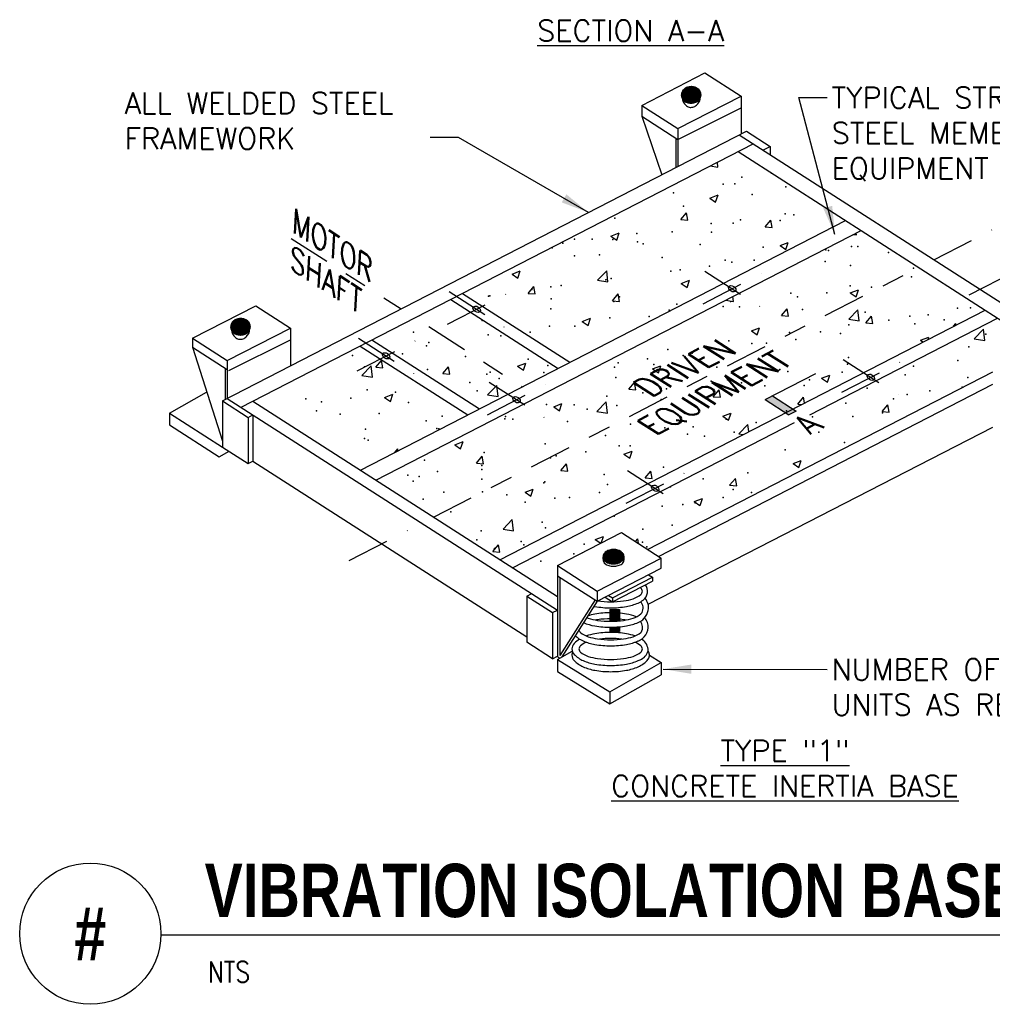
# Model space of a CAD drawing. Header units: inches. Extents: x 0.69 to 7.65, y 0.19 to 9.23.
# Tile 1 of 4: x 0.69 to 4.99, y 0.19 to 4.54. Entities that reach past the tile are written whole.
import ezdxf
from ezdxf.enums import TextEntityAlignment as Align

# ---------------------------------------------------------------- set-up
doc = ezdxf.new("R2010")
doc.units = ezdxf.units.IN
doc.header["$MEASUREMENT"] = 0
doc.header["$PDSIZE"] = -1
doc.linetypes.add('CENTER2', pattern=[1.125, 0.75, -0.125, 0.125, -0.125])
for name, color, linetype in [('M-DETL-HEVY', 5, 'Continuous'), ('M-DETL-MEDM', 4, 'Continuous'), ('M-DETL-PATT', 8, 'Continuous'), ('M-DETL-TEXT', 2, 'Continuous'), ('M-DETL-THIN', 2, 'Continuous'), ('M-DETL-XTHN', 1, 'Continuous')]:
    doc.layers.add(name, color=color, linetype=linetype)
doc.styles.add('BOLD', font='bold.shx', dxfattribs={"width": 0.9})
doc.styles.add('Romans', font='romans.shx')
doc.dimstyles.new('VA-Dims', dxfattribs={"dimtxt": 0.09375, "dimasz": 0.09375, "dimexe": 0.09375, "dimexo": 0.03125, "dimgap": 0.02, "dimtad": 1, "dimdec": 5, "dimzin": 0, "dimdsep": 46, "dimlunit": 4, "dimtxsty": 'Romans', "dimblk": 'ARCHTICK', "dimcen": 0.09375, "dimclrd": 256, "dimclre": 256, "dimclrt": 256, "dimadec": 0, "dimazin": 0, "dimtfac": 1, "dimtdec": 5, "dimtofl": 0, "dimtmove": 0, "dimatfit": 3, "dimfxl": 1, "dimfrac": 2, "dimtolj": 1, "dimtzin": 0, "dimlwd": -1, "dimlwe": -1, "dimarcsym": 0})

# ---------------------------------------------------------------- blocks, each defined once
blk = doc.blocks.new('_ArchTick')
at = {"color": 0, "linetype": 'ByBlock', "const_width": 0.15}
blk.add_lwpolyline([(-0.5, -0.5), (0.5, 0.5)], dxfattribs=at)

msp = doc.modelspace()

# ---------------------------------------------------------------- linework, layer by layer
at = {"layer": 'M-DETL-HEVY'}
for p, q in [((1.585, 2.8575), (3.9042, 4.0505)), ((3.8721, 4.034), (5.1467, 3.2169)), ((3.9042, 4.0505), (4.0088, 3.9835)), ((1.6681, 2.829), (3.9337, 3.9945)), ((3.9767, 3.9669), (4.0088, 3.9835)), ((4.0088, 3.9835), (4.0088, 3.9463)), ((3.8672, 3.9603), (5.0802, 3.1827)), ((2.1955, 2.5507), (4.3429, 3.6553)), ((2.2641, 2.5067), (4.4115, 3.6114)), ((2.6477, 3.3329), (3.1233, 3.028)), ((2.596, 3.3063), (3.0716, 3.0014)), ((2.8131, 2.1548), (4.9605, 3.2594)), ((4.1849, 2.796), (5.0163, 3.2237)), ((2.1952, 3.1002), (2.6708, 2.7952)), ((2.2469, 3.1268), (2.7225, 2.8218)), ((3.4668, 2.2004), (4.995, 2.9865)), ((3.5149, 2.1695), (4.995, 2.9309)), ((1.585, 2.8575), (1.6988, 2.7846)), ((1.5851, 2.8575), (1.5851, 2.6533)), ((1.6065, 2.8685), (3.0679, 1.9317)), ((1.7198, 2.8556), (3.0679, 1.9914)), ((1.6988, 2.7846), (1.7202, 2.7957)), ((1.7202, 2.7957), (1.7202, 2.5914)), ((1.6988, 2.7846), (1.6988, 2.5804)), ((2.8689, 2.119), (4.1178, 2.7615)), ((3.4697, 1.9582), (4.995, 2.7408)), ((1.5851, 2.6533), (1.6988, 2.5804)), ((1.6988, 2.5804), (1.7202, 2.5914)), ((1.7202, 2.5914), (2.9327, 1.8141)), ((2.9327, 1.9936), (2.9542, 2.0046)), ((2.9327, 1.9936), (2.9327, 1.7893)), ((2.9327, 1.9936), (3.0464, 1.9207)), ((3.0464, 1.9207), (3.0679, 1.9317)), ((3.0464, 1.9207), (3.0464, 1.7165)), ((3.0464, 1.7165), (2.9327, 1.7893)), ((3.0464, 1.7165), (3.0679, 1.7275))]:
    msp.add_line(p, q, dxfattribs=at)
at = {"layer": 'M-DETL-MEDM'}
for p, q in [((3.4406, 4.1649), (3.7199, 4.3087)), ((3.7199, 4.3087), (3.8806, 4.2057)), ((3.6012, 4.062), (3.8806, 4.2057)), ((3.8806, 4.2057), (3.8806, 4.0384)), ((3.4406, 4.1649), (3.6012, 4.062)), ((3.4406, 4.1649), (3.4406, 4.1172)), ((3.6012, 4.0142), (3.8806, 4.1542)), ((3.4406, 4.1172), (3.6012, 4.0142)), ((3.4406, 4.1172), (3.5292, 3.8576)), ((3.6012, 4.062), (3.6012, 3.8947)), ((3.5917, 4.0203), (3.5917, 3.8898)), ((1.453, 3.1342), (1.7324, 3.2779)), ((1.7324, 3.2779), (1.8858, 3.1795)), ((1.6065, 3.0358), (1.8858, 3.1795)), ((1.8858, 3.1795), (1.8858, 3.0123)), ((1.453, 3.1342), (1.453, 3.0947)), ((1.453, 3.1342), (1.6065, 3.0358)), ((1.453, 3.0947), (1.6065, 2.9964)), ((1.453, 3.0947), (1.5851, 2.6793)), ((1.6137, 2.9917), (1.8858, 3.1281)), ((1.6065, 3.0358), (1.6065, 2.8685)), ((1.5969, 3.0025), (1.5969, 2.8636)), ((1.3506, 2.8036), (1.5142, 2.8967)), ((1.3506, 2.8036), (1.3506, 2.751)), ((1.3506, 2.8036), (1.5851, 2.6533)), ((1.3506, 2.751), (1.5708, 2.6098)), ((1.5708, 2.6098), (1.6143, 2.6345)), ((3.0679, 2.1285), (3.3513, 2.2744)), ((3.3513, 2.2744), (3.5266, 2.162)), ((3.2431, 2.0162), (3.5266, 2.162)), ((3.5266, 2.1167), (3.5266, 2.162)), ((3.0679, 2.1285), (3.0679, 1.7664)), ((3.0679, 2.1285), (3.2431, 2.0162)), ((3.2431, 1.9709), (3.5266, 2.1167)), ((3.0679, 2.0832), (3.2431, 1.9709)), ((3.0783, 2.0765), (3.0783, 1.7305)), ((3.3108, 1.9858), (3.4883, 2.0771)), ((3.3108, 1.9688), (3.4883, 2.0601)), ((3.471, 2.0882), (3.4883, 2.0771)), ((3.4883, 2.0771), (3.4883, 2.0601)), ((3.2431, 2.0162), (3.2431, 1.9709)), ((3.2343, 1.9765), (3.0783, 1.7305)), ((3.2431, 1.9709), (3.0871, 1.7249)), ((3.2788, 1.9893), (3.3108, 1.9688)), ((3.2935, 1.9968), (3.3108, 1.9858)), ((3.3108, 1.9858), (3.3108, 1.9688)), ((3.0679, 1.9317), (3.0679, 1.7305)), ((3.3003, 1.9346), (3.3419, 1.9346)), ((3.3003, 1.9346), (3.3003, 1.8824)), ((3.3419, 1.9346), (3.3419, 1.8842)), ((3.3003, 1.8555), (3.3003, 1.8366)), ((3.3003, 1.8366), (3.3419, 1.8366)), ((3.3419, 1.8574), (3.3419, 1.8366)), ((3.0679, 1.7136), (3.133, 1.7507)), ((3.0679, 1.7136), (3.2999, 1.5704)), ((3.0679, 1.7136), (3.0679, 1.6602)), ((3.2999, 1.5704), (3.5266, 1.6994)), ((3.475, 1.7324), (3.5266, 1.6994)), ((3.5266, 1.6994), (3.5266, 1.6456)), ((3.0679, 1.6602), (3.2999, 1.5167)), ((3.2999, 1.5167), (3.5266, 1.6456)), ((3.2999, 1.5704), (3.2999, 1.5167))]:
    msp.add_line(p, q, dxfattribs=at)
for points in [[(3.6201, 4.1956, 0.003361), (3.6203, 4.1947), (3.6203, 4.1947, 0.041542), (3.623, 4.1848), (3.623, 4.1848, 0.045222), (3.6272, 4.1759), (3.6272, 4.1759, 0.050008), (3.6327, 4.1683), (3.6327, 4.1683, 0.055411), (3.6393, 4.1624), (3.6393, 4.1624, 0.060392), (3.6467, 4.1583), (3.6467, 4.1583, 0.063471), (3.6547, 4.1562)], [(3.6547, 4.1562, 0.063471), (3.663, 4.1563), (3.663, 4.1563, 0.060392), (3.6713, 4.1584), (3.6713, 4.1584, 0.055411), (3.6791, 4.1625), (3.6791, 4.1625, 0.050008), (3.6863, 4.1685), (3.6863, 4.1685, 0.045222), (3.6925, 4.1761), (3.6925, 4.1761, 0.041542), (3.6976, 4.1851), (3.6976, 4.1851, 0.034418), (3.6999, 4.1968), (3.6999, 4.1968, 0.000932), (3.7, 4.1971)], [(1.6254, 3.1694, 0.003361), (1.6255, 3.1685), (1.6255, 3.1685, 0.041542), (1.6282, 3.1586), (1.6282, 3.1586, 0.045222), (1.6324, 3.1497), (1.6324, 3.1497, 0.050008), (1.6379, 3.1422), (1.6379, 3.1422, 0.055411), (1.6445, 3.1362), (1.6445, 3.1362, 0.060392), (1.6519, 3.1322), (1.6519, 3.1322, 0.063471), (1.66, 3.1301)], [(1.66, 3.1301, 0.063471), (1.6683, 3.1301), (1.6683, 3.1301, 0.060392), (1.6765, 3.1323), (1.6765, 3.1323, 0.055411), (1.6843, 3.1364), (1.6843, 3.1364, 0.050008), (1.6915, 3.1424), (1.6915, 3.1424, 0.045222), (1.6977, 3.15), (1.6977, 3.15, 0.041542), (1.7028, 3.1589), (1.7028, 3.1589, 0.034418), (1.7051, 3.1707), (1.7051, 3.1707, 0.000932), (1.7052, 3.171)], [(3.2833, 2.1331, 0.011098), (3.2856, 2.1319), (3.2856, 2.1319, 0.038467), (3.2951, 2.1284), (3.2951, 2.1284, 0.035572), (3.3052, 2.1263), (3.3052, 2.1263, 0.034179), (3.3157, 2.1256), (3.3157, 2.1256, 0.034179), (3.3261, 2.1263), (3.3261, 2.1263, 0.035572), (3.3363, 2.1284), (3.3363, 2.1284, 0.038467), (3.3457, 2.1319), (3.3457, 2.1319, 0.043041), (3.3543, 2.1368), (3.3543, 2.1368, 0.012316), (3.3562, 2.1382)], [(3.246, 1.9724, 0.033847), (3.3033, 1.9685), (3.3033, 1.9685, 0.033956), (3.3609, 1.9724), (3.3609, 1.9724, 0.045733), (3.4026, 1.9821), (3.4026, 1.9821, 0.088698), (3.4369, 2.0006), (3.4369, 2.0006, 0.228442), (3.4437, 2.0148), (3.4437, 2.0148, 0.228442), (3.4369, 2.029), (3.4369, 2.029, 0.010245), (3.4333, 2.0318)], [(3.2289, 1.9486, 0.004945), (3.2335, 1.9477), (3.2335, 1.9477, 0.043759), (3.3033, 1.9416), (3.3033, 1.9416, 0.043759), (3.3732, 1.9477), (3.3732, 1.9477, 0.057151), (3.4247, 1.963), (3.4247, 1.963, 0.052267), (3.4475, 1.9757)], [(3.1972, 1.8985, 0.016613), (3.2041, 1.896), (3.2041, 1.896, 0.045733), (3.2458, 1.8863), (3.2458, 1.8863, 0.033956), (3.3033, 1.8824), (3.3033, 1.8824, 0.033956), (3.3609, 1.8863), (3.3609, 1.8863, 0.045733), (3.4026, 1.896), (3.4026, 1.896, 0.088698), (3.4369, 1.9145), (3.4369, 1.9145, 0.120338), (3.4422, 1.9213)], [(3.4168, 1.9018, 0.048102), (3.3732, 1.9139), (3.3732, 1.9139, 0.043759), (3.3033, 1.92), (3.3033, 1.92, 0.043759), (3.2335, 1.9139), (3.2335, 1.9139, 0.034481), (3.202, 1.9061)], [(3.1832, 1.8764, 0.055776), (3.2335, 1.8616), (3.2335, 1.8616, 0.043759), (3.3033, 1.8555), (3.3033, 1.8555, 0.043759), (3.3732, 1.8616), (3.3732, 1.8616, 0.057151), (3.4247, 1.8769), (3.4247, 1.8769, 0.028402), (3.4374, 1.8832)], [(3.37, 1.8878, 0.009853), (3.3609, 1.8892), (3.3609, 1.8892, 0.033956), (3.3033, 1.8931), (3.3033, 1.8931, 0.033956), (3.2458, 1.8892), (3.2458, 1.8892, 0.009853), (3.2367, 1.8878)], [(3.1631, 1.8448, 0.198837), (3.1698, 1.8326), (3.1698, 1.8326, 0.088698), (3.2041, 1.8141), (3.2041, 1.8141, 0.045733), (3.2458, 1.8044), (3.2458, 1.8044, 0.033956), (3.3033, 1.8005), (3.3033, 1.8005, 0.033956), (3.3609, 1.8044), (3.3609, 1.8044, 0.045733), (3.4026, 1.8141), (3.4026, 1.8141, 0.088698), (3.4369, 1.8326), (3.4369, 1.8326, 0.045441), (3.4393, 1.8349)], [(3.4107, 1.8171, 0.041166), (3.3732, 1.8269), (3.3732, 1.8269, 0.043759), (3.3033, 1.8331), (3.3033, 1.8331, 0.043759), (3.2335, 1.8269), (3.2335, 1.8269, 0.041166), (3.196, 1.8171)], [(3.1659, 1.8033, 0.062994), (3.1414, 1.7838), (3.1414, 1.7838, 0.195067), (3.1317, 1.7598), (3.1317, 1.7598, 0.195067), (3.1414, 1.7359), (3.1414, 1.7359, 0.099558), (3.182, 1.7081), (3.182, 1.7081, 0.057151), (3.2335, 1.6927), (3.2335, 1.6927, 0.043759), (3.3033, 1.6866), (3.3033, 1.6866, 0.043759), (3.3732, 1.6927), (3.3732, 1.6927, 0.057151), (3.4247, 1.7081), (3.4247, 1.7081, 0.019105), (3.4333, 1.7121)], [(3.1462, 1.8182, 0.085973), (3.182, 1.795), (3.182, 1.795, 0.057151), (3.2335, 1.7797), (3.2335, 1.7797, 0.043759), (3.3033, 1.7736), (3.3033, 1.7736, 0.043759), (3.3732, 1.7797), (3.3732, 1.7797, 0.057151), (3.4247, 1.795), (3.4247, 1.795, 0.025222), (3.436, 1.8005)], [(3.196, 1.7896, 0.069089), (3.1698, 1.7741), (3.1698, 1.7741, 0.228442), (3.163, 1.7598)], [(3.163, 1.7598, 0.228442), (3.1698, 1.7456), (3.1698, 1.7456, 0.088698), (3.2041, 1.7271), (3.2041, 1.7271, 0.045733), (3.2458, 1.7174), (3.2458, 1.7174, 0.033956), (3.3033, 1.7135), (3.3033, 1.7135, 0.033956), (3.3609, 1.7174), (3.3609, 1.7174, 0.045733), (3.4026, 1.7271), (3.4026, 1.7271, 0.088698), (3.4369, 1.7456), (3.4369, 1.7456, 0.228442), (3.4437, 1.7598), (3.4437, 1.7598, 0.228442), (3.4369, 1.7741), (3.4369, 1.7741, 0.069089), (3.4107, 1.7896)], [(3.3522, 1.8033, 0.028819), (3.3033, 1.8061), (3.3033, 1.8061, 0.028819), (3.2545, 1.8033)], [(3.1346, 1.7461, 0.103027), (3.1317, 1.7324), (3.1317, 1.7324, 0.195067), (3.1414, 1.7085), (3.1414, 1.7085, 0.099558), (3.182, 1.6806), (3.182, 1.6806, 0.057151), (3.2335, 1.6653), (3.2335, 1.6653, 0.043759), (3.3033, 1.6592), (3.3033, 1.6592, 0.043759), (3.3732, 1.6653), (3.3732, 1.6653, 0.057151), (3.4247, 1.6806), (3.4247, 1.6806, 0.099558), (3.4653, 1.7085), (3.4653, 1.7085, 0.356195), (3.469, 1.7518)]]:
    msp.add_lwpolyline(points, format="xyb", dxfattribs=at)
for centre, radius, start, end in [((3.3027, 2.1618), 0.0347, 160.6723, 235.964), ((3.3274, 2.1607), 0.0366, 322.1007, 26.532), ((3.4165, 2.015), 0.05, 308.1958, 35.5828), ((3.407, 1.9403), 0.04, 331.7209, 44.4214), ((3.3772, 1.9247), 0.0984, 20.079, 37.0325), ((3.3948, 1.947), 0.0767, 303.7626, 1.5941), ((3.4007, 1.9404), 0.0713, 6.9914, 14.6706), ((3.4032, 1.8581), 0.0662, 296.3056, 16.6603), ((3.4054, 1.8551), 0.0394, 329.0899, 42.3033), ((3.3763, 1.8381), 0.0984, 23.3116, 37.7518), ((3.3757, 1.6968), 0.1248, 56.3556, 58.5696), ((3.4085, 1.7524), 0.0605, 358.9958, 53.0669), ((3.4147, 1.7649), 0.056, 289.4375, 345.9187), ((3.4406, 1.7324), 0.0343, 0, 23.529), ((3.0783, 1.7305), 0.0104, 180, 327.6132)]:
    msp.add_arc(centre, radius, start, end, dxfattribs=at)
for p in [(3.3014, 1.9314), (3.3014, 1.9248), (3.3014, 1.9183), (3.303, 1.9281), (3.303, 1.9216), (3.3046, 1.9314), (3.3046, 1.9248), (3.3046, 1.9183), (3.3063, 1.9281), (3.3063, 1.9216), (3.3079, 1.9314), (3.3079, 1.9248), (3.3079, 1.9183), (3.3095, 1.9281), (3.3095, 1.9216), (3.3111, 1.9314), (3.3111, 1.9248), (3.3111, 1.9183), (3.3128, 1.9281), (3.3128, 1.9216), (3.3144, 1.9314), (3.3144, 1.9248), (3.3144, 1.9183), (3.316, 1.9281), (3.316, 1.9216), (3.3176, 1.9314), (3.3176, 1.9248), (3.3176, 1.9183), (3.3193, 1.9281), (3.3193, 1.9216), (3.3209, 1.9314), (3.3209, 1.9248), (3.3209, 1.9183), (3.3225, 1.9281), (3.3225, 1.9216), (3.3242, 1.9314), (3.3242, 1.9248), (3.3242, 1.9183), (3.3258, 1.9281), (3.3258, 1.9216), (3.3274, 1.9314), (3.3274, 1.9248), (3.3274, 1.9183), (3.329, 1.9281), (3.329, 1.9216), (3.3307, 1.9314), (3.3307, 1.9248), (3.3307, 1.9183), (3.3323, 1.9281), (3.3323, 1.9216), (3.3339, 1.9314), (3.3339, 1.9248), (3.3339, 1.9183), (3.3355, 1.9281), (3.3355, 1.9216), (3.3372, 1.9314), (3.3372, 1.9248), (3.3372, 1.9183), (3.3388, 1.9281), (3.3388, 1.9216), (3.3404, 1.9314), (3.3404, 1.9248), (3.3014, 1.9118), (3.3014, 1.9053), (3.3014, 1.8988), (3.3014, 1.8923), (3.3014, 1.8858), (3.303, 1.9151), (3.303, 1.9086), (3.303, 1.9021), (3.303, 1.8955), (3.303, 1.889), (3.3046, 1.9118), (3.3046, 1.9053), (3.3046, 1.8988), (3.3046, 1.8923), (3.3046, 1.8858), (3.3063, 1.9151), (3.3063, 1.9086), (3.3063, 1.9021), (3.3063, 1.8955), (3.3063, 1.889), (3.3079, 1.9118), (3.3079, 1.9053), (3.3079, 1.8988), (3.3079, 1.8923), (3.3079, 1.8858), (3.3095, 1.9151), (3.3095, 1.9086), (3.3095, 1.9021), (3.3095, 1.8955), (3.3095, 1.889), (3.3111, 1.9118), (3.3111, 1.9053), (3.3111, 1.8988), (3.3111, 1.8923), (3.3111, 1.8858), (3.3128, 1.9151), (3.3128, 1.9086), (3.3128, 1.9021), (3.3128, 1.8955), (3.3128, 1.889), (3.3144, 1.9118), (3.3144, 1.9053), (3.3144, 1.8988), (3.3144, 1.8923), (3.3144, 1.8858), (3.316, 1.9151), (3.316, 1.9086), (3.316, 1.9021), (3.316, 1.8955), (3.316, 1.889), (3.3176, 1.9118), (3.3176, 1.9053), (3.3176, 1.8988), (3.3176, 1.8923), (3.3176, 1.8858), (3.3193, 1.9151), (3.3193, 1.9086), (3.3193, 1.9021), (3.3193, 1.8955), (3.3193, 1.889), (3.3209, 1.9118), (3.3209, 1.9053), (3.3209, 1.8988), (3.3209, 1.8923), (3.3209, 1.8858), (3.3225, 1.9151), (3.3225, 1.9086), (3.3225, 1.9021), (3.3225, 1.8955), (3.3225, 1.889), (3.3242, 1.9118), (3.3242, 1.9053), (3.3242, 1.8988), (3.3242, 1.8923), (3.3242, 1.8858), (3.3258, 1.9151), (3.3258, 1.9086), (3.3258, 1.9021), (3.3258, 1.8955), (3.3258, 1.889), (3.3274, 1.9118), (3.3274, 1.9053), (3.3274, 1.8988), (3.3274, 1.8923), (3.3274, 1.8858), (3.329, 1.9151), (3.329, 1.9086), (3.329, 1.9021), (3.329, 1.8955), (3.329, 1.889), (3.3307, 1.9118), (3.3307, 1.9053), (3.3307, 1.8988), (3.3307, 1.8923), (3.3307, 1.8858), (3.3323, 1.9151), (3.3323, 1.9086), (3.3323, 1.9021), (3.3323, 1.8955), (3.3323, 1.889), (3.3339, 1.9118), (3.3339, 1.9053), (3.3339, 1.8988), (3.3339, 1.8923), (3.3339, 1.8858), (3.3355, 1.9151), (3.3355, 1.9086), (3.3355, 1.9021), (3.3355, 1.8955), (3.3355, 1.889), (3.3372, 1.9118), (3.3372, 1.9053), (3.3372, 1.8988), (3.3372, 1.8923), (3.3372, 1.8858), (3.3388, 1.9151), (3.3388, 1.9086), (3.3388, 1.9021), (3.3388, 1.8955), (3.3388, 1.889), (3.3404, 1.9118), (3.3404, 1.9053), (3.3404, 1.8988), (3.3404, 1.8923), (3.3404, 1.8858), (3.3014, 1.8532), (3.3014, 1.8467), (3.3014, 1.8402), (3.303, 1.85), (3.303, 1.8435), (3.303, 1.837), (3.3046, 1.8532), (3.3046, 1.8467), (3.3046, 1.8402), (3.3063, 1.85), (3.3063, 1.8435), (3.3063, 1.837), (3.3079, 1.8532), (3.3079, 1.8467), (3.3079, 1.8402), (3.3095, 1.85), (3.3095, 1.8435), (3.3095, 1.837), (3.3111, 1.8532), (3.3111, 1.8467), (3.3111, 1.8402), (3.3128, 1.85), (3.3128, 1.8435), (3.3128, 1.837), (3.3144, 1.8532), (3.3144, 1.8467), (3.3144, 1.8402), (3.316, 1.85), (3.316, 1.8435), (3.316, 1.837), (3.3176, 1.8532), (3.3176, 1.8467), (3.3176, 1.8402), (3.3193, 1.85), (3.3193, 1.8435), (3.3193, 1.837), (3.3209, 1.8532), (3.3209, 1.8467), (3.3209, 1.8402), (3.3225, 1.85), (3.3225, 1.8435), (3.3225, 1.837), (3.3242, 1.8532), (3.3242, 1.8467), (3.3242, 1.8402), (3.3258, 1.85), (3.3258, 1.8435), (3.3258, 1.837), (3.3274, 1.8532), (3.3274, 1.8467), (3.3274, 1.8402), (3.329, 1.85), (3.329, 1.8435), (3.329, 1.837), (3.3307, 1.8532), (3.3307, 1.8467), (3.3307, 1.8402), (3.3323, 1.8565), (3.3323, 1.85), (3.3323, 1.8435), (3.3323, 1.837), (3.3339, 1.8532), (3.3339, 1.8467), (3.3339, 1.8402), (3.3355, 1.8565), (3.3355, 1.85), (3.3355, 1.8435), (3.3355, 1.837), (3.3372, 1.8532), (3.3372, 1.8467), (3.3372, 1.8402), (3.3388, 1.8565), (3.3388, 1.85), (3.3388, 1.8435), (3.3388, 1.837), (3.3404, 1.8532), (3.3404, 1.8467), (3.3404, 1.8402)]:
    msp.add_point(p, dxfattribs=at)
at = {"layer": 'M-DETL-PATT'}
for p, q in [((3.7436, 3.8967), (3.7783, 3.8913)), ((3.7783, 3.8913), (3.7758, 3.9132)), ((3.7421, 3.7545), (3.7786, 3.7685)), ((3.7421, 3.7545), (3.768, 3.737)), ((3.7681, 3.737), (3.7786, 3.7685)), ((3.6133, 3.6596), (3.6384, 3.6895)), ((3.6133, 3.6596), (3.6444, 3.6568)), ((3.6444, 3.6568), (3.6384, 3.6895)), ((3.9868, 3.6269), (4.012, 3.6568)), ((3.9868, 3.6269), (4.018, 3.6242)), ((4.018, 3.6241), (4.012, 3.6568)), ((3.3045, 3.5865), (3.341, 3.6005)), ((3.3045, 3.5865), (3.3304, 3.5691)), ((3.3304, 3.569), (3.341, 3.6005)), ((4.3756, 3.5929), (4.3915, 3.5915)), ((4.3916, 3.5914), (4.3899, 3.6003)), ((4.053, 3.5448), (4.0895, 3.5588)), ((4.053, 3.5448), (4.0789, 3.5273)), ((4.0789, 3.5273), (4.0895, 3.5588)), ((2.8669, 3.4185), (2.9034, 3.4325)), ((2.8669, 3.4185), (2.8928, 3.4011)), ((2.8928, 3.401), (2.9034, 3.4325)), ((3.2452, 3.3911), (3.2858, 3.4334)), ((3.2915, 3.3839), (3.2858, 3.4334)), ((2.9384, 3.3332), (2.9635, 3.3631)), ((2.9695, 3.3304), (2.9635, 3.3631)), ((3.2452, 3.3911), (3.2915, 3.3839)), ((3.6154, 3.3768), (3.6519, 3.3908)), ((3.6154, 3.3768), (3.6413, 3.3594)), ((3.6413, 3.3593), (3.6519, 3.3908)), ((2.9384, 3.3332), (2.9695, 3.3304)), ((3.312, 3.3005), (3.3371, 3.3304)), ((3.3431, 3.2977), (3.3371, 3.3304)), ((3.8474, 3.2977), (3.8448, 3.3198)), ((4.3639, 3.3351), (4.4004, 3.3491)), ((4.3639, 3.3351), (4.3898, 3.3176)), ((4.3898, 3.3176), (4.4004, 3.3491)), ((3.312, 3.3005), (3.3431, 3.2978)), ((3.8124, 3.3032), (3.8474, 3.2977)), ((2.4545, 3.2336), (2.4552, 3.2331)), ((2.4552, 3.2331), (2.4556, 3.2341)), ((4.0591, 3.2351), (4.0842, 3.265)), ((4.0591, 3.2351), (4.0902, 3.2324)), ((4.0903, 3.2324), (4.0842, 3.265)), ((4.3569, 3.2187), (4.3975, 3.261)), ((4.4032, 3.2115), (4.3975, 3.261)), ((4.4327, 3.2024), (4.4578, 3.2324)), ((4.4638, 3.1997), (4.4578, 3.2323)), ((3.1778, 3.2089), (3.2143, 3.2228)), ((3.1778, 3.2089), (3.2037, 3.1914)), ((3.2037, 3.1913), (3.2143, 3.2228)), ((3.9263, 3.1671), (3.9628, 3.1811)), ((3.9522, 3.1496), (3.9628, 3.1811)), ((4.3569, 3.2187), (4.4032, 3.2115)), ((4.4327, 3.2024), (4.4638, 3.1997)), ((4.8215, 3.1879), (4.8314, 3.1997)), ((4.8325, 3.1936), (4.8314, 3.1996)), ((3.9263, 3.1671), (3.9522, 3.1497)), ((4.6748, 3.1254), (4.7113, 3.1394)), ((4.708, 3.1295), (4.7113, 3.1394)), ((4.9128, 3.1325), (4.9533, 3.1748)), ((4.9591, 3.1253), (4.9533, 3.1747)), ((4.6748, 3.1254), (4.6857, 3.1181)), ((4.9128, 3.1325), (4.9591, 3.1253)), ((2.2025, 2.97), (2.2431, 3.0123)), ((2.2489, 2.9628), (2.2431, 3.0122)), ((2.2635, 3.0068), (2.2886, 3.0367)), ((2.2635, 3.0068), (2.2946, 3.004)), ((2.2947, 3.004), (2.2886, 3.0367)), ((2.56, 2.9789), (2.5851, 3.0088)), ((2.5911, 2.9761), (2.5851, 3.0088)), ((2.8912, 3.0104), (2.9277, 3.0244)), ((2.8912, 3.0104), (2.9171, 2.9929)), ((2.9171, 2.9929), (2.9277, 3.0243)), ((3.4887, 2.9992), (3.5251, 3.0132)), ((3.5146, 2.9816), (3.5252, 3.0131)), ((2.2025, 2.97), (2.2489, 2.9628)), ((2.56, 2.9789), (2.5911, 2.9762)), ((3.4887, 2.9992), (3.5146, 2.9817)), ((4.2372, 2.9574), (4.2736, 2.9714)), ((4.2631, 2.9399), (4.2737, 2.9714)), ((2.7584, 2.8838), (2.799, 2.926)), ((2.8047, 2.8766), (2.799, 2.926)), ((3.3842, 2.9087), (3.4093, 2.9386)), ((3.4154, 2.906), (3.4094, 2.9386)), ((4.2372, 2.9574), (4.2631, 2.94)), ((2.3026, 2.8729), (2.339, 2.8869)), ((2.3285, 2.8554), (2.339, 2.8869)), ((2.7584, 2.8838), (2.8047, 2.8766)), ((3.3842, 2.9087), (3.4154, 2.906)), ((3.7578, 2.876), (3.7829, 2.906)), ((3.7578, 2.876), (3.7889, 2.8733)), ((3.789, 2.8733), (3.7829, 2.9059)), ((2.3026, 2.8729), (2.3285, 2.8554)), ((3.0511, 2.8312), (3.0875, 2.8452)), ((3.077, 2.8137), (3.0875, 2.8451)), ((3.2426, 2.8106), (3.2831, 2.8529)), ((3.2889, 2.8034), (3.2832, 2.8528)), ((4.1314, 2.8433), (4.1565, 2.8733)), ((4.1314, 2.8433), (4.1487, 2.8418)), ((4.1611, 2.8482), (4.1565, 2.8732)), ((4.505, 2.8107), (4.5301, 2.8406)), ((4.5361, 2.8079), (4.5301, 2.8406)), ((3.0511, 2.8312), (3.077, 2.8137)), ((3.2426, 2.8106), (3.2889, 2.8034)), ((3.7996, 2.7895), (3.836, 2.8035)), ((3.7996, 2.7895), (3.8255, 2.772)), ((3.8255, 2.772), (3.8361, 2.8034)), ((4.505, 2.8107), (4.5361, 2.8079)), ((3.8701, 2.7114), (3.9107, 2.7536)), ((3.9144, 2.7213), (3.9107, 2.7536)), ((3.8701, 2.7114), (3.8893, 2.7084)), ((2.6134, 2.6632), (2.6499, 2.6772)), ((2.6134, 2.6632), (2.6394, 2.6457)), ((2.6394, 2.6457), (2.6499, 2.6772)), ((2.3474, 2.6288), (2.3609, 2.6449)), ((2.3624, 2.6366), (2.3609, 2.6449)), ((3.3619, 2.6215), (3.3984, 2.6355)), ((3.3619, 2.6215), (3.3879, 2.604)), ((3.3879, 2.604), (3.3984, 2.6354)), ((2.7094, 2.5823), (2.7345, 2.6122)), ((2.7094, 2.5823), (2.7405, 2.5796)), ((2.7405, 2.5796), (2.7345, 2.6122)), ((3.0829, 2.5496), (3.108, 2.5796)), ((3.1141, 2.5469), (3.1081, 2.5795)), ((4.1105, 2.5798), (4.1469, 2.5938)), ((4.1105, 2.5798), (4.1364, 2.5623)), ((4.1364, 2.5623), (4.1469, 2.5937)), ((3.0829, 2.5496), (3.1141, 2.5469)), ((3.4565, 2.517), (3.4816, 2.5469)), ((3.4876, 2.5142), (3.4816, 2.5468)), ((3.4565, 2.517), (3.4876, 2.5142)), ((3.8301, 2.4843), (3.8552, 2.5142)), ((3.8301, 2.4843), (3.8612, 2.4815)), ((3.8612, 2.4815), (3.8552, 2.5142)), ((2.9243, 2.4535), (2.9608, 2.4675)), ((2.9243, 2.4535), (2.9502, 2.436)), ((2.9503, 2.436), (2.9608, 2.4675)), ((3.6728, 2.4118), (3.7093, 2.4258)), ((3.6728, 2.4118), (3.6987, 2.3943)), ((3.6988, 2.3943), (3.7093, 2.4257)), ((2.8274, 2.2902), (2.868, 2.3325)), ((2.8738, 2.283), (2.868, 2.3325)), ((2.8274, 2.2902), (2.8738, 2.283)), ((3.2352, 2.2438), (3.2717, 2.2578)), ((3.2352, 2.2438), (3.2597, 2.2273)), ((3.2618, 2.2283), (3.2717, 2.2578)), ((3.4129, 2.2349), (3.4239, 2.2463)), ((3.4262, 2.2264), (3.4239, 2.2463)), ((2.7816, 2.1906), (2.8067, 2.2205)), ((2.7816, 2.1906), (2.8127, 2.1878)), ((2.8128, 2.1878), (2.8067, 2.2204)), ((3.1782, 2.1853), (3.1803, 2.1878)), ((3.1805, 2.1865), (3.1803, 2.1878))]:
    msp.add_line(p, q, dxfattribs=at)
for p in [(3.8846, 3.8474), (4.015, 3.8646), (3.8011, 3.816), (3.8523, 3.8173), (4.0791, 3.8043), (3.5818, 3.7783), (3.9293, 3.7705), (3.6256, 3.7183), (3.3218, 3.6662), (4.0753, 3.6851), (4.1134, 3.6806), (3.7476, 3.642), (3.846, 3.6439), (3.878, 3.6592), (4.0541, 3.6561), (3.1436, 3.5734), (3.2214, 3.5727), (3.4187, 3.5987), (3.5754, 3.6049), (3.7504, 3.604), (3.0449, 3.5349), (3.0911, 3.5556), (3.3124, 3.5716), (3.4216, 3.5616), (3.4466, 3.5518), (3.6996, 3.5499), (3.9777, 3.5381), (4.3701, 3.5406), (4.3976, 3.5402), (3.1429, 3.4997), (3.2534, 3.5034), (3.5314, 3.4917), (4.2557, 3.5264), (4.2672, 3.523), (4.5337, 3.5146), (3.741, 3.4537), (3.8095, 3.4799), (3.8396, 3.4706), (3.9383, 3.4797), (4.253, 3.4738), (4.3655, 3.4564), (4.6436, 3.4447), (3.306, 3.3982), (3.5691, 3.4315), (3.6106, 3.4366), (4.6343, 3.4062), (3.0386, 3.3615), (3.0844, 3.3673), (3.2817, 3.3933), (3.6455, 3.3695), (4.3638, 3.3672), (4.4578, 3.3607), (2.7619, 3.3204), (2.7681, 3.3224), (2.954, 3.3501), (3.3418, 3.3174), (4.1007, 3.3339), (4.1302, 3.3176), (4.2606, 3.3348), (3.04, 3.3086), (3.318, 3.2969), (3.596, 3.2851), (3.8012, 3.2743), (3.8333, 3.2972), (3.8741, 3.2734), (4.8954, 3.2695), (3.0381, 3.2653), (3.2997, 3.2248), (3.4736, 3.2312), (3.5628, 3.2581), (4.1521, 3.2616), (4.4301, 3.2499), (4.628, 3.2329), (4.7082, 3.2381), (4.839, 3.2673), (2.7343, 3.2131), (3.0323, 3.1881), (3.1447, 3.1879), (4.3574, 3.1938), (4.5353, 3.2152), (4.6497, 3.1986), (4.7801, 3.2158), (2.4306, 3.161), (2.7618, 3.1491), (2.817, 3.1447), (2.9474, 3.1619), (4.0944, 3.1605), (4.2315, 3.1631), (4.3208, 3.1553), (4.9638, 3.153), (2.4881, 3.1014), (2.4987, 3.1157), (3.827, 3.1238), (3.9278, 3.1109), (3.9932, 3.1122), (4.1235, 3.1293), (4.889, 3.0962), (2.1604, 3.0583), (2.3825, 3.066), (2.6605, 3.0542), (3.5564, 3.0847), (3.624, 3.0588), (3.6642, 3.0689), (2.2143, 3.0078), (2.9385, 3.0425), (3.0259, 3.0147), (3.3203, 3.0066), (3.3366, 3.0257), (3.467, 3.0429), (3.4946, 3.019), (3.7726, 3.0072), (4.3511, 3.0204), (4.3563, 3.0487), (4.6431, 3.0104), (4.8404, 3.0363), (2.4923, 2.996), (2.7554, 2.9757), (2.7703, 2.9843), (3.0076, 2.9824), (4.0507, 2.9955), (4.0526, 2.9966), (4.088, 2.9871), (4.3287, 2.9838), (4.6067, 2.972), (2.68, 2.9393), (2.8104, 2.9565), (3.3264, 2.9608), (3.6044, 2.949), (3.7488, 2.9444), (3.8206, 2.9504), (3.8825, 2.9373), (3.9865, 2.9239), (4.1605, 2.9255), (4.1838, 2.9499), (4.8848, 2.9603), (2.2249, 2.9057), (2.3511, 2.896), (2.7128, 2.9024), (3.287, 2.878), (3.4451, 2.8923), (3.5501, 2.9114), (3.8561, 2.9068), (4.4385, 2.9138), (4.6153, 2.8861), (4.7165, 2.902), (4.859, 2.9186), (1.9544, 2.8666), (2.0234, 2.8529), (2.1538, 2.87), (2.4091, 2.8502), (3.0196, 2.8413), (3.1414, 2.8402), (3.33, 2.8375), (3.5272, 2.8634), (4.3448, 2.847), (4.5552, 2.8664), (2.0008, 2.813), (2.1053, 2.7981), (2.2789, 2.8012), (2.5569, 2.7895), (3.1996, 2.8203), (4.0817, 2.8137), (4.5061, 2.8049), (2.486, 2.769), (2.8349, 2.7777), (2.8376, 2.788), (2.8706, 2.777), (3.1129, 2.766), (3.391, 2.7543), (3.8143, 2.777), (3.9478, 2.7622), (4.197, 2.7863), (4.3757, 2.7878), (2.2186, 2.7323), (2.5339, 2.7359), (2.543, 2.7339), (3.2807, 2.7046), (3.5438, 2.738), (3.644, 2.71), (3.669, 2.7425), (3.7191, 2.7013), (3.8495, 2.7185), (4.2251, 2.719), (2.2141, 2.6906), (2.2301, 2.6837), (3.0133, 2.668), (3.3403, 2.6579), (3.3902, 2.658), (4.3384, 2.6737), (2.7428, 2.6289), (3.0626, 2.6149), (3.1929, 2.6321), (4.0754, 2.6403), (2.4797, 2.5956), (2.7336, 2.5716), (3.0365, 2.6057), (2.406, 2.5285), (2.5364, 2.5456), (2.7328, 2.5536), (3.2744, 2.5313), (3.5374, 2.5646), (3.9098, 2.539), (2.429, 2.5015), (2.4555, 2.5233), (2.7335, 2.5116), (3.0069, 2.4946), (3.0115, 2.4999), (3.2896, 2.4881), (3.7125, 2.5131), (2.5653, 2.4534), (2.7364, 2.4555), (2.8433, 2.4416), (3.2532, 2.4526), (3.5676, 2.4764), (3.8456, 2.4646), (3.9263, 2.4514), (2.4734, 2.4222), (2.9255, 2.4095), (3.0559, 2.4266), (3.1213, 2.4299), (3.6225, 2.3993), (3.6774, 2.4064), (3.8016, 2.4303), (2.5966, 2.3662), (3.5311, 2.3912), (3.0006, 2.3212), (3.3188, 2.3471), (2.7301, 2.2822), (3.015, 2.295), (3.4451, 2.2905), (3.5755, 2.3077), (2.7113, 2.2428), (2.9079, 2.2351), (3.1859, 2.2234), (3.4436, 2.2328), (2.7885, 2.204), (2.9189, 2.2212), (3.1398, 2.1806), (3.464, 2.2116), (2.9943, 2.1478)]:
    msp.add_point(p, dxfattribs=at)
at = {"layer": 'M-DETL-TEXT'}
msp.add_line((1.3125, 0.4951), (7.6544, 0.4951), dxfattribs=at)
msp.add_circle((1, 0.5), 0.3125, dxfattribs=at)
at = {"layer": 'M-DETL-THIN'}
for p, q in [((4.8909, 3.3264), (5.1477, 3.458)), ((3.9875, 2.8633), (4.2122, 2.9784))]:
    msp.add_line(p, q, dxfattribs=at)
for points in [[(4.0196, 2.8797), (4.1246, 2.8119), (4.0925, 2.7954)], [(3.9875, 2.8633), (4.0925, 2.7954)]]:
    msp.add_lwpolyline(points, dxfattribs=at)
for centre in [(3.8417, 3.3535), (2.7103, 3.2629), (2.3096, 3.0567), (4.4549, 2.962), (2.8871, 2.8624), (3.5003, 2.4709)]:
    msp.add_ellipse(centre, major_axis=(-0.0151, 0.0097), ratio=0.655312, dxfattribs=at)
msp.add_solid([(4.0925, 2.7954), (4.1246, 2.8119), (3.9875, 2.8633), (4.0196, 2.8797)], dxfattribs=at)
at = {"layer": 'M-DETL-XTHN', "linetype": 'CENTER2', "ltscale": 0.25}
for p, q in [((1.8894, 3.5764), (2.3761, 3.2644)), ((4.7334, 3.4819), (4.9904, 3.6141)), ((2.5194, 2.343), (4.6669, 3.4477)), ((3.7132, 3.2874), (3.9702, 3.4196)), ((3.72, 3.4315), (3.9634, 3.2755)), ((2.5818, 3.1968), (2.8388, 3.329)), ((2.5887, 3.3409), (2.832, 3.1849)), ((2.4982, 3.1858), (2.912, 2.9193)), ((2.181, 2.9906), (2.4381, 3.1228)), ((2.1879, 3.1347), (2.4312, 2.9787)), ((4.3264, 2.8959), (4.5834, 3.0281)), ((4.3332, 3.04), (4.5765, 2.884)), ((2.7586, 2.7963), (3.0156, 2.9285)), ((2.7655, 2.9404), (3.0088, 2.7844)), ((3.3718, 2.4048), (3.6288, 2.537)), ((3.3786, 2.5489), (3.6219, 2.3929)), ((2.1465, 2.1511), (2.4035, 2.2834))]:
    msp.add_line(p, q, dxfattribs=at)

# ---------------------------------------------------------------- texts
at = {"layer": 'M-DETL-TEXT', "style": 'Romans', "oblique": 330}
for s, height, rotation, p in [('MOTOR', 0.09375, 327.0043, (1.8922, 3.6071)), ('SHAFT', 0.09375, 327.0043, (1.8825, 3.4424)), (' DRIVEN ', 0.09375, 27.4177, (3.4246, 2.8433)), (' EQUIPMENT', 0.09375, 27.4177, (3.4434, 2.6742)), ('A', 0.0938, 27.4177, (4.1874, 2.7085))]:
    msp.add_text(s, height=height, rotation=rotation, dxfattribs=at).set_placement(p)
at = {"layer": 'M-DETL-TEXT', "width": 0.8}
for s, height, style, p in [('VIBRATION ISOLATION BASES', 0.23622, 'BOLD', (1.5062, 0.5732)), ('NTS', 0.09375, 'Romans', (1.5201, 0.2834))]:
    msp.add_text(s, height=height, dxfattribs=dict(at, style=style)).set_placement(p)
at = {"layer": 'M-DETL-TEXT', "style": 'BOLD', "width": 0.8}
msp.add_text('#', height=0.2362, dxfattribs=at).set_placement((1, 0.5), align=Align.MIDDLE)
at = {"layer": 'M-DETL-TEXT', "char_height": 0.09375, "style": 'Romans'}
for s, insert, width, attachment_point in [('{\\LSECTION A-A}', (2.9779, 4.5424), 1.072098, 1), ('TYPICAL STRUCTURAL STEEL MEMBER FOR EQUIPMENT', (4.2816, 4.246), 1.564603, 1), ('ALL WELDED STEEL FRAMEWORK', (1.1522, 4.2212), 1.326859, 1), ('{\\LTYPE "1" }\\P{\\LCONCRETE INERTIA BASE}', (4.0747, 1.3564), 1.759598, 2)]:
    msp.add_mtext(s, dxfattribs=dict(at, insert=insert, width=width, attachment_point=attachment_point))
at = {"layer": 'M-DETL-TEXT', "insert": (4.2816, 1.7159), "char_height": 0.09375, "attachment_point": 1, "style": 'Romans'}
msp.add_mtext('NUMBER OF ISOLATION\\PUNITS AS REQUIRED', dxfattribs=at)

# ---------------------------------------------------------------- meshes
at = {"layer": 'M-DETL-MEDM'}
mesh = msp.add_polyface(dxfattribs=at)
corners = [(3.6353, 4.1809), (3.6287, 4.1855), (3.6378, 4.1798), (3.6264, 4.1878), (3.6429, 4.1776), (3.6232, 4.191), (3.6463, 4.1767), (3.6214, 4.1939), (3.6511, 4.1755), (3.6192, 4.1973), (3.6549, 4.1752), (3.618, 4.2006), (3.6597, 4.1748), (3.6167, 4.2042), (3.6636, 4.1751), (3.6163, 4.2077), (3.6682, 4.1755), (3.6159, 4.2113), (3.672, 4.1765), (3.6163, 4.2148), (3.6764, 4.1776), (3.6167, 4.2184), (3.68, 4.1792), (3.618, 4.2219), (3.684, 4.1809), (3.6192, 4.2253), (3.6872, 4.1831), (3.6213, 4.2285), (3.6906, 4.1855), (3.6232, 4.2316), (3.6933, 4.1881), (3.6261, 4.2344), (3.6961, 4.191), (3.6287, 4.2371), (3.6981, 4.1941), (3.6322, 4.2395), (3.7001, 4.1973), (3.6353, 4.2416), (3.7014, 4.2007), (3.6393, 4.2434), (3.7026, 4.2042), (3.6429, 4.245), (3.703, 4.2077), (3.6473, 4.2461), (3.7035, 4.2113), (3.6511, 4.2471), (3.703, 4.2149), (3.6557, 4.2475), (3.7026, 4.2184), (3.6597, 4.2478), (3.7013, 4.222), (3.6597, 4.2478), (3.7001, 4.2253), (3.6644, 4.2474), (3.698, 4.2286), (3.6682, 4.2471), (3.6961, 4.2316), (3.673, 4.2459), (3.6929, 4.2348), (3.6764, 4.245), (3.6906, 4.2371), (3.6816, 4.2427), (3.684, 4.2416)]
mesh.append_faces([[corners[k] for k in face] for face in [(0, 0, 2, 1), (1, 2, 4, 3), (3, 4, 6, 5), (5, 6, 8, 7), (7, 8, 10, 9), (9, 10, 12, 11), (11, 12, 14, 13), (13, 14, 16, 15), (15, 16, 18, 17), (17, 18, 20, 19), (19, 20, 22, 21), (21, 22, 24, 23), (23, 24, 26, 25), (25, 26, 28, 27), (27, 28, 30, 29), (29, 30, 32, 31), (31, 32, 34, 33), (33, 34, 36, 35), (35, 36, 38, 37), (37, 38, 40, 39), (39, 40, 42, 41), (41, 42, 44, 43), (43, 44, 46, 45), (45, 46, 48, 47), (47, 48, 50, 49), (51, 50, 52, 53), (53, 52, 54, 55), (55, 54, 56, 57), (57, 56, 58, 59), (59, 58, 60, 61), (61, 60, 62, 62)]], dxfattribs={"vtx0": -1, "vtx2": -1})
mesh = msp.add_polyface(dxfattribs=at)
corners = [(1.6405, 3.1548), (1.6339, 3.1593), (1.643, 3.1537), (1.6316, 3.1616), (1.6481, 3.1514), (1.6285, 3.1649), (1.6515, 3.1506), (1.6266, 3.1678), (1.6563, 3.1494), (1.6244, 3.1712), (1.6601, 3.149), (1.6232, 3.1745), (1.6649, 3.1487), (1.6219, 3.178), (1.6688, 3.149), (1.6215, 3.1815), (1.6734, 3.1494), (1.6211, 3.1852), (1.6773, 3.1503), (1.6215, 3.1887), (1.6816, 3.1514), (1.6219, 3.1923), (1.6852, 3.153), (1.6232, 3.1957), (1.6892, 3.1548), (1.6244, 3.1991), (1.6924, 3.157), (1.6265, 3.2024), (1.6959, 3.1593), (1.6285, 3.2054), (1.6985, 3.162), (1.6313, 3.2083), (1.7013, 3.1649), (1.6339, 3.211), (1.7033, 3.168), (1.6374, 3.2133), (1.7053, 3.1712), (1.6405, 3.2155), (1.7066, 3.1746), (1.6445, 3.2173), (1.7078, 3.178), (1.6481, 3.2189), (1.7083, 3.1816), (1.6525, 3.22), (1.7087, 3.1852), (1.6563, 3.221), (1.7083, 3.1888), (1.661, 3.2213), (1.7078, 3.1923), (1.6649, 3.2217), (1.7065, 3.1958), (1.6649, 3.2217), (1.7053, 3.1991), (1.6696, 3.2213), (1.7032, 3.2025), (1.6734, 3.221), (1.7013, 3.2054), (1.6782, 3.2198), (1.6981, 3.2087), (1.6816, 3.2189), (1.6959, 3.211), (1.6868, 3.2166), (1.6892, 3.2155)]
mesh.append_faces([[corners[k] for k in face] for face in [(0, 0, 2, 1), (1, 2, 4, 3), (3, 4, 6, 5), (5, 6, 8, 7), (7, 8, 10, 9), (9, 10, 12, 11), (11, 12, 14, 13), (13, 14, 16, 15), (15, 16, 18, 17), (17, 18, 20, 19), (19, 20, 22, 21), (21, 22, 24, 23), (23, 24, 26, 25), (25, 26, 28, 27), (27, 28, 30, 29), (29, 30, 32, 31), (31, 32, 34, 33), (33, 34, 36, 35), (35, 36, 38, 37), (37, 38, 40, 39), (39, 40, 42, 41), (41, 42, 44, 43), (43, 44, 46, 45), (45, 46, 48, 47), (47, 48, 50, 49), (51, 50, 52, 53), (53, 52, 54, 55), (55, 54, 56, 57), (57, 56, 58, 59), (59, 58, 60, 61), (61, 60, 62, 62)]], dxfattribs={"vtx0": -1, "vtx2": -1})
mesh = msp.add_polyface(dxfattribs=at)
corners = [(3.283, 2.1454), (3.2813, 2.1468), (3.29, 2.1414), (3.2772, 2.1502), (3.2936, 2.1401), (3.2756, 2.1523), (3.298, 2.1385), (3.2729, 2.1558), (3.3024, 2.1375), (3.2719, 2.1582), (3.3067, 2.1366), (3.2703, 2.1618), (3.3114, 2.1363), (3.2699, 2.1644), (3.3157, 2.136), (3.2694, 2.168), (3.3205, 2.1363), (3.2698, 2.1707), (3.3247, 2.1366), (3.2703, 2.1743), (3.3294, 2.1376), (3.2714, 2.1769), (3.3334, 2.1385), (3.2729, 2.1803), (3.3378, 2.1401), (3.2748, 2.1827), (3.3414, 2.1414), (3.2772, 2.1858), (3.3453, 2.1436), (3.2797, 2.188), (3.3484, 2.1454), (3.283, 2.1907), (3.3516, 2.1481), (3.2861, 2.1924), (3.3542, 2.1502), (3.29, 2.1947), (3.3566, 2.1534), (3.2936, 2.196), (3.3584, 2.1558), (3.298, 2.1976), (3.3599, 2.1592), (3.3019, 2.1984), (3.3611, 2.1618), (3.3067, 2.1994), (3.3616, 2.1654), (3.362, 2.168), (3.3109, 2.1997), (3.362, 2.168), (3.3614, 2.1717), (3.3157, 2.2), (3.3611, 2.1743), (3.32, 2.1998), (3.3595, 2.1779), (3.3247, 2.1994), (3.3584, 2.1803), (3.329, 2.1985), (3.3558, 2.1837), (3.3334, 2.1976), (3.3542, 2.1858), (3.3377, 2.196), (3.3501, 2.1893), (3.3414, 2.1947), (3.3484, 2.1907)]
mesh.append_faces([[corners[k] for k in face] for face in [(0, 0, 2, 1), (1, 2, 4, 3), (3, 4, 6, 5), (5, 6, 8, 7), (7, 8, 10, 9), (9, 10, 12, 11), (11, 12, 14, 13), (13, 14, 16, 15), (15, 16, 18, 17), (17, 18, 20, 19), (19, 20, 22, 21), (21, 22, 24, 23), (23, 24, 26, 25), (25, 26, 28, 27), (27, 28, 30, 29), (29, 30, 32, 31), (31, 32, 34, 33), (33, 34, 36, 35), (35, 36, 38, 37), (37, 38, 40, 39), (39, 40, 42, 41), (41, 42, 44, 43), (43, 44, 47, 46), (46, 45, 48, 49), (49, 48, 50, 51), (51, 50, 52, 53), (53, 52, 54, 55), (55, 54, 56, 57), (57, 56, 58, 59), (59, 58, 60, 61), (61, 60, 62, 62)]], dxfattribs={"vtx0": -1, "vtx2": -1})

# ---------------------------------------------------------------- leaders
at = {"layer": 'M-DETL-TEXT', "annotation_type": 0, "has_hookline": 1}
for points, hookline_direction, text_width in [([(4.296, 3.5942), (4.1366, 4.1991), (4.2616, 4.1991)], 0, 1.4821), ([(3.2052, 3.6909), (2.6297, 4.0235), (2.5047, 4.0235)], 1, 1.3125), ([(3.5357, 1.6706), (4.2616, 1.669)], 0, 1.5893)]:
    msp.add_leader(points, dimstyle='VA-Dims', override={"dimasz": 0.125, "dimtad": 0}, dxfattribs=dict(at, hookline_direction=hookline_direction, text_width=text_width))

doc.saveas('drawing.dxf')
